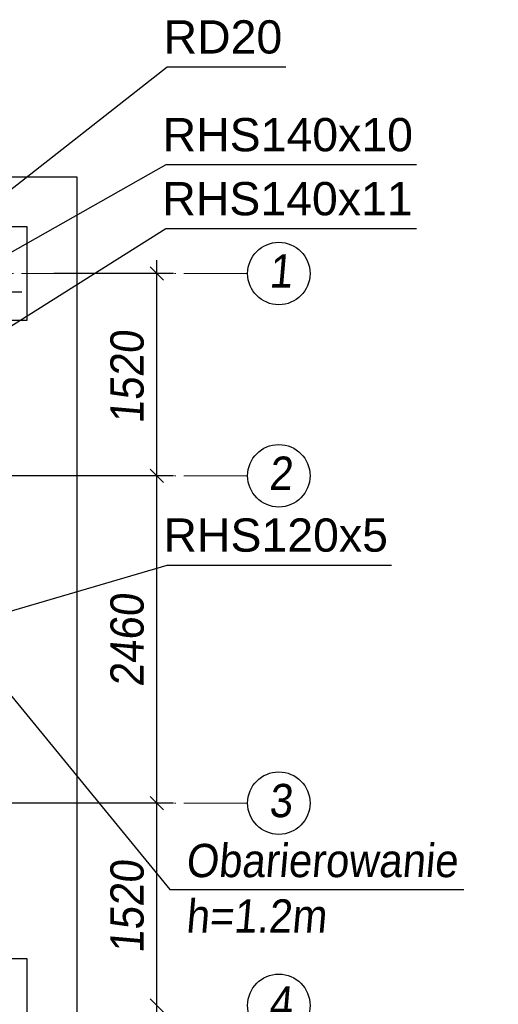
# Paper-space layout 'A0 Advance Steel' of a CAD drawing. Header units: millimetres. Extents: x 228 to 822, y 214 to 634.
# Tile 13 of 76: x 356 to 392, y 399 to 473. Entities that reach past the tile are written whole.
import ezdxf

# ---------------------------------------------------------------- set-up
doc = ezdxf.new("R2010")
doc.units = ezdxf.units.MM
doc.linetypes.add('ACAD_ISO04W100', pattern=[30, 24, -3, 0, -3])
doc.layers.get('0').update_dxf_attribs({"linetype": 'CONTINUOUS'})
for name, color, linetype in [('AS_DIM_ON', 7, 'CONTINUOUS'), ('AS_Schody', 253, 'CONTINUOUS'), ('AS_Stopy fundamentowe', 252, 'CONTINUOUS')]:
    doc.layers.add(name, color=color, linetype=linetype)
doc.styles.add('Arial', font='arial.ttf')
doc.styles.add('ARIAL_1', font='arial.ttf', dxfattribs={"width": 0.9, "oblique": 5})

# ---------------------------------------------------------------- blocks, each defined once
blk = doc.blocks.new('324ewdsczxzxcz')
at = {"linetype": 'ACAD_ISO04W100', "lineweight": 5, "ltscale": 0.2}
for p, q in [((378.311, 321.018, -2695.986), (283.147, 321.018, -2695.986)), ((378.311, 305.818, -2695.986), (283.147, 305.818, -2695.986)), ((378.311, 281.218, -8093.957), (283.147, 281.218, -8093.957))]:
    blk.add_line(p, q, dxfattribs=at)
for centre in [(380.658, 321.018, -2695.986), (380.658, 305.818, -2695.986), (380.658, 281.218, -8093.957), (380.658, 266.018, -2641.446)]:
    blk.add_circle(centre, 2.347)
at = {"char_height": 2.5, "attachment_point": 1, "style": 'ARIAL_1'}
for s, insert in [('1', (379.903, 322.461, -2695.986)), ('2', (379.903, 307.261, -2695.986)), ('3', (379.903, 282.661, -8093.957)), ('4', (379.903, 267.461, -2641.446))]:
    blk.add_mtext_dynamic_manual_height_columns(s, width=4.31573, gutter_width=12.5, heights=[0], dxfattribs=dict(at, insert=insert))

psp = doc.layouts.new('A0 Advance Steel')

# ---------------------------------------------------------------- linework, layer by layer
at = {"color": 7}
for points in [[(319.636, 432.101), (366.969, 469.19), (375.898, 469.19)], [(353.636, 454.359), (366.899, 461.844), (385.731, 461.844)], [(338.436, 439.159), (366.875, 457.035), (385.707, 457.035)], [(353.536, 427.81), (366.959, 431.753), (383.849, 431.753)]]:
    psp.add_lwpolyline(points, dxfattribs=at)
at = {"color": 7, "elevation": 7622.134}
psp.add_lwpolyline([(351.761, 426.159), (367.165, 407.362), (389.278, 407.362)], dxfattribs=at)
at = {"layer": 'AS_DIM_ON', "color": 8}
for p, q in [((366.197, 438.459), (366.197, 454.659)), ((367.447, 453.659), (358.436, 453.659)), ((367.447, 438.459), (340.436, 438.459)), ((366.197, 413.859), (366.197, 438.459)), ((367.447, 413.859), (340.436, 413.859)), ((366.197, 397.659), (366.197, 413.859))]:
    psp.add_line(p, q, dxfattribs=at)
at = {"layer": 'AS_DIM_ON', "color": 8, "linetype": 'ByBlock', "lineweight": -2}
for p, q in [((366.697, 453.159), (365.697, 454.159)), ((366.697, 437.959), (365.697, 438.959)), ((365.697, 438.959), (366.697, 437.959)), ((366.697, 413.359), (365.697, 414.359)), ((365.697, 414.359), (366.697, 413.359)), ((365.697, 399.159), (366.697, 398.159))]:
    psp.add_line(p, q, dxfattribs=at)
at = {"layer": 'AS_Schody', "color": 10, "linetype": 'ACAD_ISO04W100', "ltscale": 0.15}
psp.add_lwpolyline([(336.736, 452.282), (339.236, 452.282), (353.536, 452.282), (356.036, 452.282)], dxfattribs=at)
at = {"layer": 'AS_Stopy fundamentowe', "color": 253, "ltscale": 0.15}
for p, q in [((360.186, 460.909), (290.686, 460.909)), ((360.186, 391.409), (360.186, 460.909)), ((356.436, 457.159), (349.436, 457.159)), ((356.436, 450.159), (356.436, 457.159)), ((353.536, 450.159), (356.436, 450.159)), ((356.436, 402.159), (353.536, 402.159)), ((356.436, 395.159), (356.436, 402.159))]:
    psp.add_line(p, q, dxfattribs=at)

# ---------------------------------------------------------------- block references
psp.add_blockref('324ewdsczxzxcz', (-5.293, 132.641, 7622.134))

# ---------------------------------------------------------------- texts
at = {"color": 7, "style": 'Arial'}
for s, p in [('RD20', (366.694, 470.19)), ('RHS140x10', (366.624, 462.844)), ('RHS140x11', (366.6, 458.035)), ('RHS120x5', (366.685, 432.753))]:
    psp.add_text(s, height=2.5, dxfattribs=at).set_placement(p)
at = {"insert": (368.354, 410.795, 7622.134), "char_height": 2.5, "attachment_point": 1, "style": 'ARIAL_1'}
psp.add_mtext_dynamic_manual_height_columns('Obarierowanie\\Ph=1.2m', width=13.48639, gutter_width=12.5, heights=[0], dxfattribs=at)
at = {"layer": 'AS_DIM_ON', "color": 9, "style": 'ARIAL_1', "oblique": 5, "width": 0.9}
for s, p in [('1520', (365.197, 442.355)), ('2460', (365.197, 422.58)), ('1520', (365.197, 402.555))]:
    psp.add_text(s, height=2.5, rotation=90, dxfattribs=at).set_placement(p)

doc.saveas('drawing.dxf')
